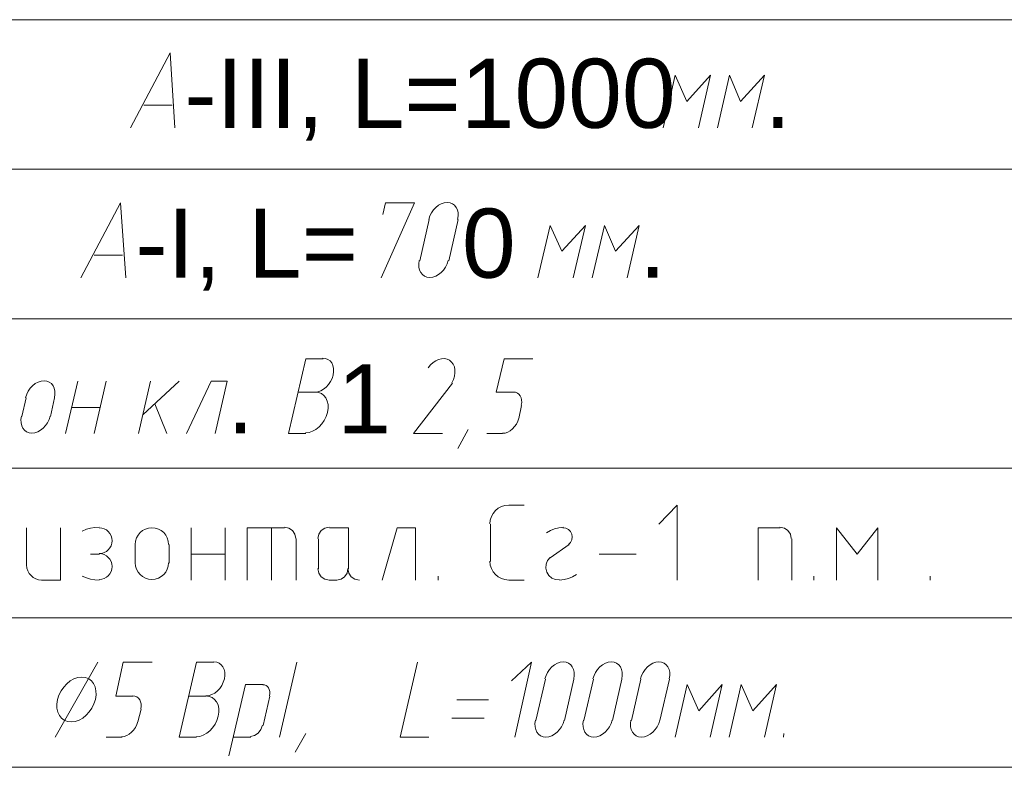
# Model space of a CAD drawing. Header units: millimetres. Extents: x 1527433 to 14789979, y -66543 to 11310.
# Tile 81 of 122: x 1993628 to 1997577, y -61962 to -58963. Entities that reach past the tile are written whole.
import ezdxf

# ---------------------------------------------------------------- set-up
doc = ezdxf.new("R2010")
doc.units = ezdxf.units.MM
doc.styles.get("Standard").update_dxf_attribs({"font": 'isocpeur.ttf', "height": 250})

msp = doc.modelspace()

# ---------------------------------------------------------------- linework, layer by layer
at = {"color": 7, "lineweight": 0}
for points in [[(2002888.683, -58962.745), (1985730.983, -58962.745)], [(1994072.767, -59396.662), (1994231.517, -59096.095), (1994250.567, -59396.662)], [(1996350.3, -59396.662), (1996398.983, -59184.995), (1996303.733, -59290.829), (1996257.167, -59184.995), (1996208.483, -59396.662)], [(1996566.2, -59396.662), (1996614.883, -59184.995), (1996519.633, -59290.829), (1996475.183, -59184.995), (1996426.5, -59396.662)], [(1994239.983, -59305.645), (1994125.683, -59305.645)], [(2002888.683, -59561.762), (1985730.983, -59561.762)], [(1993873.8, -59997.795), (1994032.55, -59697.229), (1994053.717, -59997.795)], [(1995078.183, -59997.795), (1995211.533, -59697.229), (1995095.117, -59697.229), (1995084.533, -59743.795)], [(1995384.714, -59763.78), (1995386.734, -59750.038), (1995386.34, -59737.243), (1995383.702, -59725.67), (1995378.987, -59715.591), (1995372.365, -59707.282), (1995364.005, -59701.015), (1995354.074, -59697.064), (1995342.743, -59695.704), (1995330.768, -59697.114), (1995318.99, -59701.111), (1995307.707, -59707.42), (1995297.214, -59715.766), (1995287.807, -59725.875), (1995279.783, -59737.471), (1995273.439, -59750.28), (1995269.069, -59764.027)], [(1995270.8, -59764.962), (1995232.7, -59930.062)], [(1995349.117, -59930.062), (1995387.217, -59764.962)], [(1995848.65, -59997.795), (1995897.333, -59788.245), (1995802.083, -59891.962), (1995755.517, -59788.245), (1995706.833, -59997.795)], [(1996064.55, -59997.795), (1996113.233, -59788.245), (1996017.983, -59891.962), (1995973.533, -59788.245), (1995924.85, -59997.795)], [(1994041.017, -59906.779), (1993926.717, -59906.779)], [(1995230.969, -59929.127), (1995228.949, -59942.87), (1995229.343, -59955.664), (1995231.982, -59967.238), (1995236.696, -59977.316), (1995243.318, -59985.625), (1995251.679, -59991.892), (1995261.609, -59995.843), (1995272.94, -59997.204), (1995284.915, -59995.793), (1995296.693, -59991.796), (1995307.976, -59985.487), (1995318.47, -59977.141), (1995327.876, -59967.032), (1995335.9, -59955.436), (1995342.245, -59942.627), (1995346.614, -59928.88)], [(2002888.683, -60162.895), (1985730.983, -60162.895)], [(1994845.35, -60323.762), (1994775.5, -60323.762), (1994705.65, -60622.212), (1994775.5, -60622.212)], [(1994811.507, -60456.52), (1994823.482, -60455.11), (1994835.26, -60451.113), (1994846.543, -60444.804), (1994857.036, -60436.458), (1994866.443, -60426.349), (1994874.467, -60414.753), (1994880.811, -60401.944), (1994885.181, -60388.197), (1994887.201, -60374.454), (1994886.807, -60361.66), (1994884.168, -60350.086), (1994879.454, -60340.008), (1994872.832, -60331.699), (1994864.471, -60325.432), (1994854.541, -60321.481), (1994843.21, -60320.12)], [(1995361.317, -60419.503), (1995367.743, -60406.328), (1995371.938, -60393.005), (1995373.936, -60379.875), (1995373.771, -60367.278), (1995371.478, -60355.553), (1995367.091, -60345.039), (1995360.644, -60336.076), (1995352.171, -60329.004), (1995342.172, -60324.351), (1995331.337, -60322.344), (1995319.985, -60322.867), (1995308.439, -60325.808), (1995297.018, -60331.05), (1995286.043, -60338.482), (1995275.835, -60347.987), (1995266.714, -60359.453)], [(1995609.467, -60457.112), (1995539.617, -60457.112), (1995571.367, -60323.762), (1995685.667, -60323.762)], [(1993767.581, -60479.213), (1993769.601, -60465.471), (1993769.207, -60452.676), (1993766.568, -60441.103), (1993761.854, -60431.025), (1993755.232, -60422.715), (1993746.871, -60416.448), (1993736.941, -60412.498), (1993725.61, -60411.137), (1993713.635, -60412.547), (1993701.857, -60416.545), (1993690.574, -60422.854), (1993680.08, -60431.2), (1993670.674, -60441.308), (1993662.65, -60452.904), (1993656.305, -60465.713), (1993651.936, -60479.461)], [(1993812.417, -60622.212), (1993861.1, -60412.662)], [(1993926.717, -60622.212), (1993975.4, -60412.662)], [(1994153.2, -60412.662), (1994104.517, -60622.212)], [(1994121.45, -60548.129), (1994267.5, -60412.662)], [(1994411.433, -60622.212), (1994460.117, -60412.662), (1994396.617, -60412.662), (1994297.133, -60622.212)], [(1995363.933, -60421.129), (1995207.3, -60622.212), (1995323.717, -60622.212)], [(1994813.6, -60457.112), (1994743.75, -60457.112)], [(1994774.292, -60620.559), (1994788.643, -60618.828), (1994802.765, -60613.992), (1994816.302, -60606.38), (1994828.898, -60596.324), (1994840.198, -60584.155), (1994849.846, -60570.204), (1994857.487, -60554.801), (1994862.763, -60538.278), (1994865.225, -60521.767), (1994864.793, -60506.403), (1994861.667, -60492.511), (1994856.05, -60480.422), (1994848.142, -60470.463), (1994838.146, -60462.962), (1994826.262, -60458.248), (1994812.691, -60456.648)], [(1995639.981, -60508.787), (1995641.549, -60498.241), (1995641.267, -60488.426), (1995639.264, -60479.552), (1995635.67, -60471.827), (1995630.613, -60465.463), (1995624.221, -60460.668), (1995616.624, -60457.652), (1995607.95, -60456.626)], [(1993653.667, -60480.395), (1993636.733, -60554.479)], [(1993751.033, -60554.479), (1993767.967, -60480.395)], [(1993835.7, -60518.495), (1993950, -60518.495)], [(1994218.817, -60622.212), (1994170.133, -60503.679)], [(1995630.633, -60562.945), (1995641.217, -60510.029)], [(1993635.003, -60553.544), (1993632.983, -60567.286), (1993633.377, -60580.081), (1993636.015, -60591.654), (1993640.73, -60601.732), (1993647.352, -60610.042), (1993655.712, -60616.309), (1993665.642, -60620.26), (1993676.974, -60621.62), (1993688.949, -60620.21), (1993700.726, -60616.213), (1993712.01, -60609.904), (1993722.503, -60601.558), (1993731.91, -60591.449), (1993739.933, -60579.853), (1993746.278, -60567.044), (1993750.647, -60553.297)], [(1995564.729, -60622.159), (1995575.302, -60620.904), (1995585.702, -60617.363), (1995595.669, -60611.78), (1995604.939, -60604.397), (1995613.251, -60595.458), (1995620.344, -60585.206), (1995625.955, -60573.883), (1995629.823, -60561.733)], [(1995427.433, -60607.395), (1995385.1, -60683.595)], [(1995501.517, -60622.212), (1995565.017, -60622.212)], [(2002888.683, -60761.912), (1985730.983, -60761.912)], [(1995589.358, -60910.079), (1995574.215, -60911.605), (1995560.11, -60915.984), (1995547.346, -60922.912), (1995536.225, -60932.087), (1995527.05, -60943.208), (1995520.122, -60955.972), (1995515.743, -60970.077), (1995514.217, -60985.22)], [(1995590.417, -60910.079), (1995651.8, -60910.079)], [(1996265.633, -61210.645), (1996265.633, -60910.079), (1996191.55, -60986.279)], [(1993655.783, -61001.095), (1993655.783, -61151.379)], [(1993717.167, -61210.645), (1993791.25, -61210.645), (1993791.25, -61001.095)], [(1993947.169, -60998.999), (1993929.621, -60999.743), (1993912.341, -61002.531), (1993895.506, -61007.323), (1993879.294, -61014.08)], [(1993946.825, -61104.812), (1993957.276, -61103.758), (1993967.011, -61100.737), (1993975.82, -61095.955), (1993983.494, -61089.623), (1993989.827, -61081.948), (1993994.608, -61073.139), (1993997.63, -61063.405), (1993998.683, -61052.954), (1993997.63, -61042.502), (1993994.608, -61032.768), (1993989.827, -61023.959), (1993983.494, -61016.284), (1993975.82, -61009.952), (1993967.011, -61005.171), (1993957.276, -61002.149), (1993946.825, -61001.095)], [(1994225.167, -61067.77), (1994223.812, -61054.333), (1994219.927, -61041.817), (1994213.78, -61030.492), (1994205.638, -61020.624), (1994195.77, -61012.482), (1994184.445, -61006.335), (1994171.929, -61002.45), (1994158.492, -61001.095), (1994145.054, -61002.45), (1994132.539, -61006.335), (1994121.213, -61012.482), (1994111.345, -61020.624), (1994103.204, -61030.492), (1994097.056, -61041.817), (1994093.171, -61054.333), (1994091.817, -61067.77)], [(1994316.183, -61210.645), (1994316.183, -61001.095)], [(1994451.65, -61210.645), (1994451.65, -61001.095)], [(1994690.833, -61001.095), (1994540.55, -61001.095), (1994540.55, -61210.645)], [(1994637.917, -61001.095), (1994637.917, -61210.645)], [(1994735.283, -61044.487), (1994731.707, -61026.773), (1994721.954, -61012.308), (1994707.489, -61002.555), (1994689.775, -60998.979)], [(1994869.692, -60998.979), (1994851.978, -61002.555), (1994837.512, -61012.308), (1994827.76, -61026.773), (1994824.183, -61044.487)], [(1994946.95, -61166.195), (1994946.95, -61001.095), (1994870.75, -61001.095)], [(1995215.767, -61210.645), (1995215.767, -61001.095), (1995141.683, -61001.095), (1995082.417, -61210.645)], [(1995516.333, -60986.279), (1995516.333, -61136.562)], [(1995808.598, -60999.016), (1995790.58, -61000.809), (1995773.12, -61005.224), (1995756.504, -61012.168), (1995741.013, -61021.544)], [(1995829.458, -61067.876), (1995837.633, -61059.509), (1995842.705, -61049.266), (1995844.419, -61037.965), (1995842.516, -61026.423), (1995837.113, -61016.048), (1995828.962, -61008.035), (1995818.758, -61002.885), (1995807.197, -61001.096)], [(1996678.383, -61001.095), (1996589.483, -61001.095), (1996589.483, -61210.645)], [(1996722.833, -61044.487), (1996719.257, -61026.773), (1996709.504, -61012.308), (1996695.039, -61002.555), (1996677.325, -60998.979)], [(1997069.967, -61210.645), (1997069.967, -61001.095), (1996987.417, -61106.929), (1996904.867, -61001.095), (1996904.867, -61210.645)], [(1994737.4, -61210.645), (1994737.4, -61045.545)], [(1994826.3, -61045.545), (1994826.3, -61166.195)], [(1996724.95, -61210.645), (1996724.95, -61045.545)], [(1994091.817, -61068.829), (1994091.817, -61142.912)], [(1994227.283, -61142.912), (1994227.283, -61068.829)], [(1995831.717, -61068.829), (1995755.517, -61121.745)], [(1993947.883, -61106.929), (1993911.9, -61106.929)], [(1993946.825, -61208.529), (1993957.276, -61207.475), (1993967.011, -61204.453), (1993975.82, -61199.672), (1993983.494, -61193.34), (1993989.827, -61185.665), (1993994.608, -61176.856), (1993997.63, -61167.122), (1993998.683, -61156.67), (1993997.63, -61146.219), (1993994.608, -61136.485), (1993989.827, -61127.676), (1993983.494, -61120.001), (1993975.82, -61113.669), (1993967.011, -61108.887), (1993957.276, -61105.866), (1993946.825, -61104.812)], [(1994316.183, -61106.929), (1994451.65, -61106.929)], [(1995755.76, -61120.233), (1995745.603, -61132.727), (1995739.853, -61147.384), (1995738.759, -61163.09), (1995742.573, -61178.733), (1995750.996, -61192.456), (1995762.918, -61202.739), (1995777.375, -61208.975), (1995793.398, -61210.561)], [(1995952.367, -61106.929), (1996100.533, -61106.929)], [(1993655.783, -61150.32), (1993657.009, -61162.478), (1993660.524, -61173.801), (1993666.086, -61184.049), (1993673.452, -61192.977), (1993682.38, -61200.343), (1993692.627, -61205.905), (1993703.951, -61209.42), (1993716.108, -61210.645)], [(1994091.817, -61141.854), (1994093.171, -61155.291), (1994097.056, -61167.807), (1994103.204, -61179.132), (1994111.345, -61189), (1994121.213, -61197.142), (1994132.539, -61203.289), (1994145.054, -61207.174), (1994158.492, -61208.529), (1994171.929, -61207.174), (1994184.445, -61203.289), (1994195.77, -61197.142), (1994205.638, -61189), (1994213.78, -61179.132), (1994219.927, -61167.807), (1994223.812, -61155.291), (1994225.167, -61141.854)], [(1994824.183, -61165.137), (1994827.76, -61182.851), (1994837.512, -61197.316), (1994851.978, -61207.069), (1994869.692, -61210.645)], [(1994899.325, -61210.645), (1994917.039, -61207.069), (1994931.504, -61197.316), (1994941.257, -61182.851), (1994944.833, -61165.137)], [(1994944.833, -61165.137), (1994948.41, -61182.851), (1994958.162, -61197.316), (1994972.628, -61207.069), (1994990.342, -61210.645)], [(1995514.217, -61135.504), (1995515.743, -61150.647), (1995520.122, -61164.752), (1995527.05, -61177.516), (1995536.225, -61188.637), (1995547.346, -61197.812), (1995560.11, -61204.74), (1995574.215, -61209.119), (1995589.358, -61210.645)], [(1993879.294, -61195.544), (1993895.506, -61202.301), (1993912.341, -61207.093), (1993929.621, -61209.881), (1993947.169, -61210.625)], [(1994870.75, -61210.645), (1994900.383, -61210.645)], [(1995306.783, -61195.829), (1995306.783, -61210.645)], [(1995590.417, -61210.645), (1995651.8, -61210.645)], [(1995793.452, -61210.608), (1995811.47, -61208.815), (1995828.929, -61204.4), (1995845.546, -61197.456), (1995861.037, -61188.08)], [(1996813.85, -61195.829), (1996813.85, -61210.645)], [(1997279.517, -61195.829), (1997279.517, -61210.645)], [(2002888.683, -61363.045), (1985730.983, -61363.045)], [(1993941.533, -61540.845), (1993770.083, -61841.412)], [(1994083.35, -61676.312), (1994013.5, -61676.312), (1994043.133, -61540.845), (1994159.55, -61540.845)], [(1994407.2, -61540.845), (1994337.35, -61540.845), (1994267.5, -61841.412), (1994337.35, -61841.412)], [(1994375.474, -61675.72), (1994387.449, -61674.31), (1994399.226, -61670.313), (1994410.51, -61664.004), (1994421.003, -61655.658), (1994430.41, -61645.549), (1994438.433, -61633.953), (1994444.778, -61621.144), (1994449.147, -61607.397), (1994451.167, -61593.654), (1994450.774, -61580.86), (1994448.135, -61569.286), (1994443.42, -61559.208), (1994436.798, -61550.899), (1994428.438, -61544.632), (1994418.508, -61540.681), (1994407.176, -61539.32)], [(1994739.517, -61540.845), (1994669.667, -61841.412)], [(1995268.683, -61841.412), (1995154.383, -61841.412), (1995224.233, -61540.845)], [(1995613.7, -61841.412), (1995681.433, -61540.845), (1995601, -61614.929)], [(1995850.381, -61607.397), (1995852.401, -61593.654), (1995852.007, -61580.86), (1995849.368, -61569.286), (1995844.654, -61559.208), (1995838.032, -61550.899), (1995829.671, -61544.632), (1995819.741, -61540.681), (1995808.41, -61539.32), (1995796.435, -61540.731), (1995784.657, -61544.728), (1995773.374, -61551.037), (1995762.88, -61559.383), (1995753.474, -61569.492), (1995745.45, -61581.088), (1995739.105, -61593.897), (1995734.736, -61607.644)], [(1996042.997, -61607.397), (1996045.017, -61593.654), (1996044.624, -61580.86), (1996041.985, -61569.286), (1996037.27, -61559.208), (1996030.648, -61550.899), (1996022.288, -61544.632), (1996012.358, -61540.681), (1996001.026, -61539.32), (1995989.051, -61540.731), (1995977.274, -61544.728), (1995965.99, -61551.037), (1995955.497, -61559.383), (1995946.091, -61569.492), (1995938.067, -61581.088), (1995931.722, -61593.897), (1995927.353, -61607.644)], [(1996233.497, -61607.397), (1996235.517, -61593.654), (1996235.124, -61580.86), (1996232.485, -61569.286), (1996227.77, -61559.208), (1996221.148, -61550.899), (1996212.788, -61544.632), (1996202.858, -61540.681), (1996191.526, -61539.32), (1996179.551, -61540.731), (1996167.774, -61544.728), (1996156.49, -61551.037), (1996145.997, -61559.383), (1996136.591, -61569.492), (1996128.567, -61581.088), (1996122.222, -61593.897), (1996117.853, -61607.644)], [(1994604.05, -61629.745), (1994534.2, -61629.745), (1994466.467, -61915.495)], [(1994629.906, -61675.04), (1994631.248, -61666.093), (1994631.022, -61657.768), (1994629.338, -61650.243), (1994626.303, -61643.695), (1994622.028, -61638.303), (1994616.621, -61634.244), (1994610.19, -61631.696), (1994602.845, -61630.837)], [(1995736.467, -61608.579), (1995698.367, -61773.679)], [(1995812.667, -61773.679), (1995850.767, -61608.579)], [(1995929.083, -61608.579), (1995890.983, -61773.679)], [(1996005.283, -61773.679), (1996043.383, -61608.579)], [(1996119.583, -61608.579), (1996081.483, -61773.679)], [(1996195.783, -61773.679), (1996233.883, -61608.579)], [(1996396.867, -61841.412), (1996445.55, -61629.745), (1996352.417, -61735.579), (1996305.85, -61629.745), (1996257.167, -61841.412)], [(1996614.883, -61841.412), (1996663.567, -61629.745), (1996568.317, -61735.579), (1996521.75, -61629.745), (1996473.067, -61841.412)], [(1994113.864, -61727.987), (1994115.432, -61717.441), (1994115.15, -61707.626), (1994113.148, -61698.752), (1994109.553, -61691.027), (1994104.496, -61684.663), (1994098.104, -61679.868), (1994090.507, -61676.852), (1994081.833, -61675.826)], [(1994375.45, -61676.312), (1994305.6, -61676.312)], [(1994336.142, -61839.759), (1994350.493, -61838.028), (1994364.615, -61833.192), (1994378.152, -61825.58), (1994390.748, -61815.524), (1994402.048, -61803.355), (1994411.696, -61789.404), (1994419.337, -61774.001), (1994424.613, -61757.478), (1994427.075, -61740.967), (1994426.643, -61725.603), (1994423.517, -61711.711), (1994417.9, -61699.622), (1994409.992, -61689.663), (1994399.996, -61682.162), (1994388.112, -61677.448), (1994374.541, -61675.848)], [(1994604.05, -61794.845), (1994631.567, -61676.312)], [(1995380.867, -61691.129), (1995507.867, -61691.129)], [(1994102.4, -61780.029), (1994115.1, -61729.229)], [(1995361.817, -61765.212), (1995490.933, -61765.212)], [(1994036.495, -61839.242), (1994047.068, -61837.987), (1994057.469, -61834.446), (1994067.435, -61828.863), (1994076.705, -61821.481), (1994085.018, -61812.542), (1994092.11, -61802.289), (1994097.721, -61790.967), (1994101.589, -61778.817)], [(1994554.455, -61838.203), (1994569.871, -61834.63), (1994584.027, -61825.043), (1994595.381, -61810.879), (1994602.39, -61793.573)], [(1995696.636, -61772.744), (1995694.616, -61786.486), (1995695.01, -61799.281), (1995697.648, -61810.854), (1995702.363, -61820.932), (1995708.985, -61829.242), (1995717.346, -61835.509), (1995727.276, -61839.46), (1995738.607, -61840.82), (1995750.582, -61839.41), (1995762.36, -61835.413), (1995773.643, -61829.104), (1995784.136, -61820.758), (1995793.543, -61810.649), (1995801.567, -61799.053), (1995807.911, -61786.244), (1995812.281, -61772.497)], [(1995889.253, -61772.744), (1995887.233, -61786.486), (1995887.627, -61799.281), (1995890.265, -61810.854), (1995894.98, -61820.932), (1995901.602, -61829.242), (1995909.962, -61835.509), (1995919.892, -61839.46), (1995931.224, -61840.82), (1995943.199, -61839.41), (1995954.976, -61835.413), (1995966.26, -61829.104), (1995976.753, -61820.758), (1995986.16, -61810.649), (1995994.183, -61799.053), (1996000.528, -61786.244), (1996004.897, -61772.497)], [(1996079.753, -61772.744), (1996077.733, -61786.486), (1996078.127, -61799.281), (1996080.765, -61810.854), (1996085.48, -61820.932), (1996092.102, -61829.242), (1996100.462, -61835.509), (1996110.392, -61839.46), (1996121.724, -61840.82), (1996133.699, -61839.41), (1996145.476, -61835.413), (1996156.76, -61829.104), (1996167.253, -61820.758), (1996176.66, -61810.649), (1996184.683, -61799.053), (1996191.028, -61786.244), (1996195.397, -61772.497)], [(1993975.4, -61841.412), (1994038.9, -61841.412)], [(1994485.517, -61841.412), (1994555.367, -61841.412)], [(1994775.5, -61826.595), (1994733.167, -61900.679)], [(1996693.2, -61826.595), (1996691.083, -61841.412)]]:
    msp.add_lwpolyline(points, dxfattribs=at)
for points in [[(1993931.855, -61689.774), (1993934.543, -61671.666), (1993934.054, -61654.811), (1993930.611, -61639.57), (1993924.433, -61626.304), (1993915.744, -61615.372), (1993904.763, -61607.135), (1993891.712, -61601.954), (1993876.813, -61600.187), (1993861.06, -61602.073), (1993845.561, -61607.366), (1993830.707, -61615.703), (1993816.888, -61626.723), (1993804.493, -61640.061), (1993793.914, -61655.356), (1993785.54, -61672.246), (1993779.762, -61690.366), (1993777.074, -61708.475), (1993777.562, -61725.33), (1993781.006, -61740.57), (1993787.183, -61753.837), (1993795.873, -61764.768), (1993806.854, -61773.005), (1993819.905, -61778.187), (1993834.804, -61779.953), (1993850.557, -61778.068), (1993866.055, -61772.775), (1993880.91, -61764.437), (1993894.729, -61753.418), (1993907.123, -61740.079), (1993917.703, -61724.784), (1993926.077, -61707.895)], [(1985730.983, -61962.062), (2002888.683, -61962.062)]]:
    msp.add_lwpolyline(points, close=True, dxfattribs=at)

# ---------------------------------------------------------------- texts
at = {"color": 7, "char_height": 277.3109, "attachment_point": 1}
for s, insert in [('{\\fArial|b0|i0|c0;-III, L=1000}', (1994288.666, -59119.352)), ('{\\fArial|b0|i0|c0;.         }', (1996614.884, -59119.352)), ('{\\fArial|b0|i0|c0;-I, L=}', (1994091.817, -59720.485)), ('{\\fArial|b0|i0|c0;0}', (1995402.033, -59720.485)), ('{\\fArial|b0|i0|c0;.   }', (1996113.234, -59720.485)), ('{\\fArial|b0|i0|c0;1}', (1994902.5, -60344.901)), ('{\\fArial|b0|i0|c0;. }', (1994460.117, -60344.901))]:
    msp.add_mtext(s, dxfattribs=dict(at, insert=insert))

doc.saveas('drawing.dxf')
